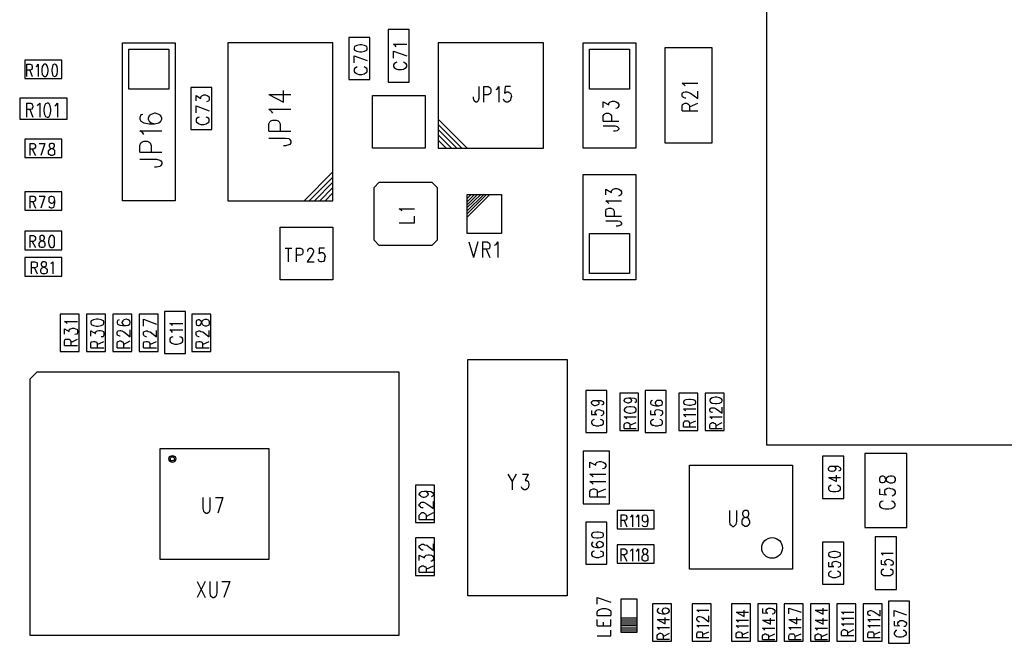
# Model space of a CAD drawing. Extents: x 11.9 to 28.1, y 10.8 to 21.2.
# Tile 4 of 13: x 17.9 to 19.8, y 16.9 to 18.1. Entities that reach past the tile are written whole.
import ezdxf

# ---------------------------------------------------------------- set-up
doc = ezdxf.new("R2010")
doc.units = 0
doc.header["$MEASUREMENT"] = 0
doc.layers.add('LAYNR1', color=2, linetype='Continuous')

msp = doc.modelspace()

# ---------------------------------------------------------------- linework, layer by layer
at = {"layer": 'LAYNR1'}
for points in [[(19.309, 18.682), (20.411, 18.682), (20.411, 17.304), (19.309, 17.304), (19.309, 18.682)], [(18.63, 17.993), (18.63, 18.093), (18.59, 18.093), (18.59, 17.993), (18.63, 17.993)], [(18.185, 18.068), (18.185, 17.768), (18.085, 17.768), (18.085, 18.068), (18.185, 18.068)], [(18.485, 17.768), (18.485, 18.068), (18.285, 18.068), (18.285, 17.768), (18.485, 17.768)], [(18.555, 17.998), (18.555, 18.078), (18.515, 18.078), (18.515, 17.998), (18.555, 17.998)], [(18.685, 17.868), (18.885, 17.868), (18.885, 18.068), (18.685, 18.068), (18.685, 17.868)], [(19.06, 18.068), (19.06, 17.868), (18.96, 17.868), (18.96, 18.068), (19.06, 18.068)], [(18.173, 18.056), (18.173, 17.98), (18.097, 17.98), (18.097, 18.056), (18.173, 18.056)], [(18.525, 18.056), (18.526, 18.054), (18.53, 18.052), (18.536, 18.051), (18.539, 18.051), (18.545, 18.052), (18.549, 18.054), (18.55, 18.056), (18.55, 18.058), (18.549, 18.061), (18.545, 18.063), (18.539, 18.064), (18.536, 18.064), (18.53, 18.063), (18.526, 18.061), (18.525, 18.058), (18.525, 18.056)], [(19.048, 18.056), (19.048, 17.98), (18.972, 17.98), (18.972, 18.056), (19.048, 18.056)], [(19.115, 18.058), (19.115, 17.878), (19.205, 17.878), (19.205, 18.058), (19.115, 18.058)], [(17.9, 18), (17.97, 18), (17.97, 18.035), (17.9, 18.035), (17.9, 18)], [(17.937, 18.027), (17.935, 18.026), (17.933, 18.023), (17.932, 18.017), (17.932, 18.014), (17.933, 18.008), (17.935, 18.005), (17.937, 18.004), (17.939, 18.004), (17.941, 18.005), (17.943, 18.008), (17.944, 18.014), (17.944, 18.017), (17.943, 18.023), (17.941, 18.026), (17.939, 18.027), (17.937, 18.027)], [(17.956, 18.027), (17.953, 18.026), (17.952, 18.023), (17.951, 18.017), (17.951, 18.014), (17.952, 18.008), (17.953, 18.005), (17.956, 18.004), (17.957, 18.004), (17.959, 18.005), (17.961, 18.008), (17.962, 18.014), (17.962, 18.017), (17.961, 18.023), (17.959, 18.026), (17.957, 18.027), (17.956, 18.027)], [(18.255, 17.903), (18.255, 17.983), (18.215, 17.983), (18.215, 17.903), (18.255, 17.903)], [(17.89, 17.923), (17.98, 17.923), (17.98, 17.963), (17.89, 17.963), (17.89, 17.923)], [(17.942, 17.953), (17.939, 17.952), (17.937, 17.948), (17.936, 17.942), (17.936, 17.938), (17.937, 17.932), (17.939, 17.928), (17.942, 17.927), (17.944, 17.927), (17.946, 17.928), (17.948, 17.932), (17.949, 17.938), (17.949, 17.942), (17.948, 17.948), (17.946, 17.952), (17.944, 17.953), (17.942, 17.953)], [(18.56, 17.968), (18.66, 17.968), (18.66, 17.868), (18.56, 17.868), (18.56, 17.968)], [(17.9, 17.85), (17.97, 17.85), (17.97, 17.885), (17.9, 17.885), (17.9, 17.85)], [(17.949, 17.877), (17.947, 17.876), (17.946, 17.874), (17.946, 17.872), (17.947, 17.869), (17.948, 17.868), (17.952, 17.867), (17.954, 17.866), (17.956, 17.864), (17.956, 17.862), (17.956, 17.858), (17.956, 17.856), (17.955, 17.855), (17.952, 17.854), (17.949, 17.854), (17.947, 17.855), (17.946, 17.856), (17.945, 17.858), (17.945, 17.862), (17.946, 17.864), (17.948, 17.866), (17.95, 17.867), (17.953, 17.868), (17.955, 17.869), (17.956, 17.872), (17.956, 17.874), (17.955, 17.876), (17.952, 17.877), (17.949, 17.877)], [(18.673, 17.803), (18.683, 17.793), (18.683, 17.693), (18.673, 17.683), (18.573, 17.683), (18.563, 17.693), (18.563, 17.793), (18.573, 17.803), (18.673, 17.803)], [(18.96, 17.618), (18.96, 17.818), (19.06, 17.818), (19.06, 17.618), (18.96, 17.618)], [(17.9, 17.75), (17.97, 17.75), (17.97, 17.785), (17.9, 17.785), (17.9, 17.75)], [(18.74, 17.706), (18.74, 17.78), (18.805, 17.78), (18.805, 17.706), (18.74, 17.706)], [(17.9, 17.675), (17.97, 17.675), (17.97, 17.71), (17.9, 17.71), (17.9, 17.675)], [(18.385, 17.718), (18.485, 17.718), (18.485, 17.618), (18.385, 17.618), (18.385, 17.718)], [(17.931, 17.702), (17.928, 17.701), (17.928, 17.699), (17.928, 17.697), (17.928, 17.694), (17.93, 17.693), (17.933, 17.692), (17.936, 17.691), (17.937, 17.689), (17.938, 17.687), (17.938, 17.683), (17.937, 17.681), (17.936, 17.68), (17.934, 17.679), (17.931, 17.679), (17.928, 17.68), (17.928, 17.681), (17.927, 17.683), (17.927, 17.687), (17.928, 17.689), (17.929, 17.691), (17.932, 17.692), (17.935, 17.693), (17.936, 17.694), (17.937, 17.697), (17.937, 17.699), (17.936, 17.701), (17.934, 17.702), (17.931, 17.702)], [(17.95, 17.702), (17.948, 17.701), (17.946, 17.698), (17.945, 17.692), (17.945, 17.689), (17.946, 17.683), (17.948, 17.68), (17.95, 17.679), (17.952, 17.679), (17.954, 17.68), (17.956, 17.683), (17.956, 17.689), (17.956, 17.692), (17.956, 17.698), (17.954, 17.701), (17.952, 17.702), (17.95, 17.702)], [(18.972, 17.63), (18.972, 17.706), (19.048, 17.706), (19.048, 17.63), (18.972, 17.63)], [(17.9, 17.625), (17.97, 17.625), (17.97, 17.66), (17.9, 17.66), (17.9, 17.625)], [(17.934, 17.652), (17.932, 17.651), (17.931, 17.649), (17.931, 17.647), (17.932, 17.644), (17.934, 17.643), (17.937, 17.642), (17.939, 17.641), (17.941, 17.639), (17.942, 17.637), (17.942, 17.633), (17.941, 17.631), (17.94, 17.63), (17.938, 17.629), (17.934, 17.629), (17.932, 17.63), (17.931, 17.631), (17.93, 17.633), (17.93, 17.637), (17.931, 17.639), (17.933, 17.641), (17.935, 17.642), (17.938, 17.643), (17.94, 17.644), (17.941, 17.647), (17.941, 17.649), (17.94, 17.651), (17.938, 17.652), (17.934, 17.652)], [(18.003, 17.482), (18.003, 17.553), (17.967, 17.553), (17.967, 17.482), (18.003, 17.482)], [(18.017, 17.553), (18.017, 17.482), (18.053, 17.482), (18.053, 17.553), (18.017, 17.553)], [(18.025, 17.536), (18.026, 17.533), (18.03, 17.531), (18.036, 17.53), (18.039, 17.53), (18.045, 17.531), (18.049, 17.533), (18.05, 17.536), (18.05, 17.538), (18.049, 17.54), (18.045, 17.542), (18.039, 17.543), (18.036, 17.543), (18.03, 17.542), (18.026, 17.54), (18.025, 17.538), (18.025, 17.536)], [(18.067, 17.553), (18.067, 17.482), (18.103, 17.482), (18.103, 17.553), (18.067, 17.553)], [(18.117, 17.553), (18.117, 17.482), (18.153, 17.482), (18.153, 17.553), (18.117, 17.553)], [(18.165, 17.558), (18.165, 17.478), (18.205, 17.478), (18.205, 17.558), (18.165, 17.558)], [(18.217, 17.553), (18.217, 17.482), (18.253, 17.482), (18.253, 17.553), (18.217, 17.553)], [(18.93, 17.467), (18.93, 17.018), (18.741, 17.018), (18.741, 17.467), (18.93, 17.467)], [(18.61, 17.443), (18.61, 16.943), (17.91, 16.943), (17.91, 17.43), (17.923, 17.443), (18.61, 17.443)], [(19.005, 17.328), (19.005, 17.408), (18.965, 17.408), (18.965, 17.328), (19.005, 17.328)], [(19.065, 17.332), (19.065, 17.403), (19.03, 17.403), (19.03, 17.332), (19.065, 17.332)], [(19.118, 17.328), (19.118, 17.408), (19.078, 17.408), (19.078, 17.328), (19.118, 17.328)], [(19.142, 17.403), (19.142, 17.332), (19.178, 17.332), (19.178, 17.403), (19.142, 17.403)], [(19.151, 17.385), (19.152, 17.382), (19.155, 17.381), (19.161, 17.38), (19.164, 17.38), (19.169, 17.381), (19.173, 17.382), (19.174, 17.385), (19.174, 17.386), (19.173, 17.389), (19.169, 17.39), (19.164, 17.391), (19.161, 17.391), (19.155, 17.39), (19.152, 17.389), (19.151, 17.386), (19.151, 17.385)], [(19.192, 17.403), (19.192, 17.332), (19.228, 17.332), (19.228, 17.403), (19.192, 17.403)], [(19.201, 17.388), (19.202, 17.386), (19.205, 17.384), (19.211, 17.383), (19.214, 17.383), (19.219, 17.384), (19.223, 17.386), (19.224, 17.388), (19.224, 17.39), (19.223, 17.392), (19.219, 17.394), (19.214, 17.395), (19.211, 17.395), (19.205, 17.394), (19.202, 17.392), (19.201, 17.39), (19.201, 17.388)], [(19.038, 17.37), (19.039, 17.368), (19.043, 17.366), (19.048, 17.365), (19.051, 17.365), (19.057, 17.366), (19.06, 17.368), (19.061, 17.37), (19.061, 17.372), (19.06, 17.374), (19.057, 17.376), (19.051, 17.377), (19.048, 17.377), (19.043, 17.376), (19.039, 17.374), (19.038, 17.372), (19.038, 17.37)], [(18.156, 17.088), (18.364, 17.088), (18.364, 17.297), (18.156, 17.297), (18.156, 17.088)], [(18.96, 17.293), (18.96, 17.193), (19.01, 17.193), (19.01, 17.293), (18.96, 17.293)], [(19.455, 17.203), (19.455, 17.283), (19.415, 17.283), (19.415, 17.203), (19.455, 17.203)], [(19.575, 17.148), (19.575, 17.288), (19.495, 17.288), (19.495, 17.148), (19.575, 17.148)], [(19.358, 17.266), (19.358, 17.069), (19.162, 17.069), (19.162, 17.266), (19.358, 17.266)], [(19.523, 17.237), (19.524, 17.234), (19.527, 17.233), (19.53, 17.233), (19.533, 17.234), (19.534, 17.236), (19.536, 17.24), (19.537, 17.243), (19.54, 17.245), (19.543, 17.246), (19.547, 17.246), (19.55, 17.245), (19.551, 17.244), (19.553, 17.241), (19.553, 17.237), (19.551, 17.234), (19.55, 17.233), (19.547, 17.232), (19.543, 17.232), (19.54, 17.233), (19.537, 17.235), (19.536, 17.238), (19.534, 17.242), (19.533, 17.244), (19.53, 17.245), (19.527, 17.245), (19.524, 17.244), (19.523, 17.241), (19.523, 17.237)], [(18.678, 17.157), (18.678, 17.228), (18.642, 17.228), (18.642, 17.157), (18.678, 17.157)], [(19.025, 17.145), (19.095, 17.145), (19.095, 17.18), (19.025, 17.18), (19.025, 17.145)], [(19.267, 17.18), (19.264, 17.178), (19.263, 17.175), (19.263, 17.173), (19.264, 17.17), (19.266, 17.168), (19.27, 17.167), (19.273, 17.166), (19.275, 17.163), (19.276, 17.16), (19.276, 17.156), (19.275, 17.153), (19.274, 17.152), (19.271, 17.15), (19.267, 17.15), (19.264, 17.152), (19.263, 17.153), (19.262, 17.156), (19.262, 17.16), (19.263, 17.163), (19.265, 17.166), (19.268, 17.167), (19.272, 17.168), (19.274, 17.17), (19.275, 17.173), (19.275, 17.175), (19.274, 17.178), (19.271, 17.18), (19.267, 17.18)], [(18.965, 17.158), (18.965, 17.078), (19.005, 17.078), (19.005, 17.158), (18.965, 17.158)], [(19.515, 17.13), (19.515, 17.03), (19.555, 17.03), (19.555, 17.13), (19.515, 17.13)], [(18.678, 17.057), (18.678, 17.128), (18.642, 17.128), (18.642, 17.057), (18.678, 17.057)], [(19.025, 17.08), (19.095, 17.08), (19.095, 17.115), (19.025, 17.115), (19.025, 17.08)], [(19.415, 17.12), (19.415, 17.04), (19.455, 17.04), (19.455, 17.12), (19.415, 17.12)], [(19.076, 17.107), (19.074, 17.106), (19.073, 17.104), (19.073, 17.102), (19.074, 17.099), (19.075, 17.098), (19.079, 17.097), (19.081, 17.096), (19.083, 17.094), (19.083, 17.092), (19.083, 17.088), (19.083, 17.086), (19.082, 17.085), (19.079, 17.084), (19.076, 17.084), (19.074, 17.085), (19.073, 17.086), (19.072, 17.088), (19.072, 17.092), (19.073, 17.094), (19.075, 17.096), (19.077, 17.097), (19.08, 17.098), (19.082, 17.099), (19.083, 17.102), (19.083, 17.104), (19.082, 17.106), (19.079, 17.107), (19.076, 17.107)], [(19.426, 17.096), (19.427, 17.094), (19.43, 17.092), (19.436, 17.091), (19.439, 17.091), (19.444, 17.092), (19.448, 17.094), (19.449, 17.096), (19.449, 17.097), (19.448, 17.1), (19.444, 17.101), (19.439, 17.102), (19.436, 17.102), (19.43, 17.101), (19.427, 17.1), (19.426, 17.097), (19.426, 17.096)], [(19.092, 17.003), (19.092, 16.932), (19.128, 16.932), (19.128, 17.003), (19.092, 17.003)], [(19.167, 17.003), (19.167, 16.932), (19.203, 16.932), (19.203, 17.003), (19.167, 17.003)], [(19.278, 16.932), (19.278, 17.003), (19.242, 17.003), (19.242, 16.932), (19.278, 16.932)], [(19.292, 17.003), (19.292, 16.932), (19.328, 16.932), (19.328, 17.003), (19.292, 17.003)], [(19.342, 17.003), (19.342, 16.932), (19.378, 16.932), (19.378, 17.003), (19.342, 17.003)], [(19.392, 17.003), (19.392, 16.932), (19.428, 16.932), (19.428, 17.003), (19.392, 17.003)], [(19.442, 17.003), (19.442, 16.932), (19.478, 16.932), (19.478, 17.003), (19.442, 17.003)], [(19.528, 16.932), (19.528, 17.003), (19.492, 17.003), (19.492, 16.932), (19.528, 16.932)], [(19.58, 16.928), (19.58, 17.008), (19.54, 17.008), (19.54, 16.928), (19.58, 16.928)]]:
    msp.add_lwpolyline(points, close=True, dxfattribs=at)
for points in [[(18.605, 18.06), (18.604, 18.062), (18.6, 18.065), (18.625, 18.065)], [(18.6, 18.052), (18.625, 18.043)], [(18.6, 18.039), (18.6, 18.052)], [(17.903, 18.027), (17.903, 18.004)], [(17.903, 18.027), (17.91, 18.027), (17.913, 18.026), (17.913, 18.025), (17.914, 18.023), (17.914, 18.02), (17.913, 18.018), (17.913, 18.017), (17.91, 18.016), (17.903, 18.016)], [(17.921, 18.023), (17.923, 18.024), (17.925, 18.027), (17.925, 18.004)], [(18.525, 18.043), (18.55, 18.034)], [(18.525, 18.03), (18.525, 18.043)], [(18.606, 18.031), (18.604, 18.03), (18.601, 18.028), (18.6, 18.026), (18.6, 18.023), (18.601, 18.021), (18.604, 18.019), (18.606, 18.018), (18.609, 18.017), (18.615, 18.017), (18.619, 18.018), (18.621, 18.019), (18.624, 18.021), (18.625, 18.023), (18.625, 18.026), (18.624, 18.028), (18.621, 18.03), (18.619, 18.031)], [(17.909, 18.016), (17.914, 18.004)], [(18.531, 18.022), (18.529, 18.021), (18.526, 18.019), (18.525, 18.017), (18.525, 18.014), (18.526, 18.012), (18.529, 18.01), (18.531, 18.009), (18.534, 18.008), (18.54, 18.008), (18.544, 18.009), (18.546, 18.01), (18.549, 18.012), (18.55, 18.014), (18.55, 18.017), (18.549, 18.019), (18.546, 18.021), (18.544, 18.022)], [(19.154, 17.986), (19.152, 17.988), (19.148, 17.991), (19.178, 17.991)], [(18.363, 17.97), (18.391, 17.955), (18.391, 17.977)], [(18.762, 17.985), (18.762, 17.962), (18.761, 17.958), (18.76, 17.957), (18.758, 17.955), (18.756, 17.955), (18.754, 17.957), (18.753, 17.958), (18.752, 17.962), (18.752, 17.965)], [(18.771, 17.985), (18.771, 17.955)], [(18.771, 17.985), (18.78, 17.985), (18.783, 17.983), (18.784, 17.982), (18.785, 17.979), (18.785, 17.975), (18.784, 17.972), (18.783, 17.971), (18.78, 17.969), (18.771, 17.969)], [(18.795, 17.979), (18.797, 17.98), (18.8, 17.985), (18.8, 17.955)], [(18.822, 17.985), (18.812, 17.985), (18.811, 17.972), (18.812, 17.973), (18.815, 17.975), (18.818, 17.975), (18.821, 17.973), (18.823, 17.971), (18.824, 17.966), (18.823, 17.964), (18.822, 17.959), (18.82, 17.957), (18.817, 17.955), (18.814, 17.955), (18.811, 17.957), (18.81, 17.958), (18.809, 17.961)], [(19.155, 17.963), (19.154, 17.963), (19.151, 17.964), (19.149, 17.965), (19.148, 17.967), (19.148, 17.971), (19.149, 17.973), (19.151, 17.974), (19.154, 17.975), (19.157, 17.975), (19.159, 17.974), (19.164, 17.972), (19.178, 17.962), (19.178, 17.976)], [(17.903, 17.953), (17.903, 17.927)], [(17.903, 17.953), (17.911, 17.953), (17.914, 17.952), (17.914, 17.951), (17.915, 17.948), (17.915, 17.946), (17.914, 17.943), (17.914, 17.942), (17.911, 17.941), (17.903, 17.941)], [(17.924, 17.948), (17.925, 17.95), (17.928, 17.953), (17.928, 17.927)], [(17.957, 17.948), (17.959, 17.95), (17.962, 17.953), (17.962, 17.927)], [(18.225, 17.958), (18.225, 17.968), (18.234, 17.962), (18.234, 17.965), (18.236, 17.967), (18.237, 17.968), (18.24, 17.969), (18.243, 17.969), (18.246, 17.968), (18.249, 17.966), (18.25, 17.963), (18.25, 17.96), (18.249, 17.958), (18.248, 17.957), (18.245, 17.956)], [(18.363, 17.97), (18.405, 17.97)], [(18.998, 17.945), (18.998, 17.956), (19.009, 17.95), (19.009, 17.953), (19.011, 17.955), (19.012, 17.956), (19.016, 17.957), (19.019, 17.957), (19.023, 17.956), (19.026, 17.954), (19.028, 17.951), (19.028, 17.948), (19.026, 17.945), (19.025, 17.944), (19.022, 17.943)], [(19.148, 17.939), (19.148, 17.948), (19.149, 17.951), (19.151, 17.952), (19.154, 17.953), (19.157, 17.953), (19.159, 17.952), (19.161, 17.951), (19.162, 17.948), (19.162, 17.939)], [(19.162, 17.946), (19.178, 17.953)], [(17.909, 17.941), (17.915, 17.927)], [(18.124, 17.932), (18.12, 17.931), (18.118, 17.926), (18.118, 17.923), (18.12, 17.919), (18.126, 17.916), (18.136, 17.914), (18.146, 17.914), (18.154, 17.916), (18.158, 17.919), (18.16, 17.923), (18.16, 17.925), (18.158, 17.929), (18.154, 17.932), (18.148, 17.934), (18.146, 17.934), (18.14, 17.932), (18.136, 17.929), (18.134, 17.925), (18.134, 17.923), (18.136, 17.919), (18.14, 17.916), (18.146, 17.914)], [(18.225, 17.948), (18.25, 17.939)], [(18.225, 17.935), (18.225, 17.948)], [(18.371, 17.934), (18.369, 17.937), (18.363, 17.942), (18.405, 17.942)], [(18.998, 17.919), (18.998, 17.929), (19, 17.932), (19.001, 17.933), (19.004, 17.934), (19.008, 17.934), (19.011, 17.933), (19.012, 17.932), (19.014, 17.929), (19.014, 17.919)], [(19.148, 17.939), (19.178, 17.939)], [(18.231, 17.927), (18.229, 17.926), (18.226, 17.924), (18.225, 17.922), (18.225, 17.919), (18.226, 17.917), (18.229, 17.915), (18.231, 17.914), (18.234, 17.913), (18.24, 17.913), (18.244, 17.914), (18.246, 17.915), (18.249, 17.917), (18.25, 17.919), (18.25, 17.922), (18.249, 17.924), (18.246, 17.926), (18.244, 17.927)], [(18.363, 17.9), (18.363, 17.914), (18.365, 17.918), (18.367, 17.92), (18.371, 17.921), (18.377, 17.921), (18.381, 17.92), (18.383, 17.918), (18.385, 17.914), (18.385, 17.9)], [(18.685, 17.923), (18.74, 17.868)], [(18.998, 17.919), (19.028, 17.919)], [(18.126, 17.894), (18.124, 17.897), (18.118, 17.901), (18.16, 17.901)], [(18.363, 17.9), (18.405, 17.9)], [(18.685, 17.913), (18.73, 17.868)], [(18.685, 17.903), (18.72, 17.868)], [(18.998, 17.91), (19.021, 17.91), (19.025, 17.909), (19.026, 17.908), (19.028, 17.906), (19.028, 17.904)], [(19.028, 17.904), (19.026, 17.902), (19.025, 17.901), (19.021, 17.9), (19.018, 17.9)], [(18.118, 17.86), (18.118, 17.873), (18.12, 17.878), (18.122, 17.879), (18.126, 17.881), (18.132, 17.881), (18.136, 17.879), (18.138, 17.878), (18.14, 17.873), (18.14, 17.86)], [(18.363, 17.887), (18.395, 17.887), (18.401, 17.886), (18.403, 17.884), (18.405, 17.881), (18.405, 17.878), (18.403, 17.875), (18.401, 17.874), (18.395, 17.872), (18.391, 17.872)], [(18.685, 17.893), (18.71, 17.868)], [(18.685, 17.883), (18.7, 17.868)], [(17.909, 17.877), (17.909, 17.854)], [(17.909, 17.877), (17.916, 17.877), (17.918, 17.876), (17.919, 17.875), (17.92, 17.873), (17.92, 17.87), (17.919, 17.868), (17.918, 17.867), (17.916, 17.866), (17.909, 17.866)], [(17.914, 17.866), (17.92, 17.854)], [(17.927, 17.877), (17.938, 17.877)], [(17.938, 17.877), (17.93, 17.854)], [(18.118, 17.86), (18.16, 17.86)], [(18.118, 17.847), (18.15, 17.847), (18.156, 17.845), (18.158, 17.844), (18.16, 17.841), (18.16, 17.838), (18.158, 17.835), (18.156, 17.833), (18.15, 17.832), (18.146, 17.832)], [(18.43, 17.768), (18.485, 17.823)], [(18.44, 17.768), (18.485, 17.813)], [(18.45, 17.768), (18.485, 17.803)], [(18.46, 17.768), (18.485, 17.793)], [(19.003, 17.779), (19.003, 17.79), (19.014, 17.784), (19.014, 17.787)], [(19.014, 17.787), (19.016, 17.789), (19.017, 17.79), (19.021, 17.791), (19.024, 17.791), (19.028, 17.79), (19.031, 17.788), (19.033, 17.785), (19.033, 17.782), (19.031, 17.779), (19.03, 17.778), (19.027, 17.777)], [(17.909, 17.777), (17.909, 17.754)], [(17.909, 17.777), (17.916, 17.777), (17.919, 17.776), (17.919, 17.775), (17.92, 17.773), (17.92, 17.77), (17.919, 17.768), (17.919, 17.767), (17.916, 17.766), (17.909, 17.766)], [(17.915, 17.766), (17.92, 17.754)], [(17.927, 17.777), (17.938, 17.777)], [(17.938, 17.777), (17.93, 17.754)], [(17.956, 17.769), (17.955, 17.766), (17.954, 17.764), (17.951, 17.763), (17.95, 17.763), (17.948, 17.764), (17.946, 17.766), (17.946, 17.769), (17.946, 17.77), (17.946, 17.774), (17.948, 17.776), (17.95, 17.777), (17.951, 17.777), (17.954, 17.776), (17.955, 17.774), (17.956, 17.769), (17.956, 17.764), (17.955, 17.758), (17.954, 17.755), (17.951, 17.754), (17.95, 17.754), (17.947, 17.755), (17.946, 17.757)], [(18.47, 17.768), (18.485, 17.783)], [(18.747, 17.779), (18.74, 17.772)], [(18.753, 17.779), (18.74, 17.766)], [(18.759, 17.779), (18.74, 17.76)], [(18.765, 17.779), (18.74, 17.755)], [(18.771, 17.779), (18.74, 17.749)], [(18.776, 17.779), (18.74, 17.743)], [(18.782, 17.779), (18.74, 17.737)], [(19.007, 17.765), (19.003, 17.768), (19.033, 17.768)], [(19.009, 17.763), (19.007, 17.765)], [(18.616, 17.748), (18.615, 17.75), (18.611, 17.753), (18.64, 17.753)], [(19.003, 17.739), (19.003, 17.748), (19.004, 17.752), (19.006, 17.753), (19.009, 17.754)], [(19.009, 17.754), (19.013, 17.754)], [(19.013, 17.754), (19.016, 17.753), (19.017, 17.752), (19.019, 17.748), (19.019, 17.739)], [(18.64, 17.726), (18.64, 17.739)], [(19.003, 17.739), (19.033, 17.739)], [(19.003, 17.73), (19.026, 17.73), (19.03, 17.729), (19.031, 17.728), (19.033, 17.726), (19.033, 17.724), (19.031, 17.722), (19.03, 17.721), (19.026, 17.72)], [(18.611, 17.726), (18.64, 17.726)], [(19.026, 17.72), (19.023, 17.72)], [(17.909, 17.702), (17.909, 17.679)], [(17.909, 17.702), (17.916, 17.702), (17.918, 17.701), (17.919, 17.7), (17.92, 17.698), (17.92, 17.695), (17.919, 17.693), (17.918, 17.692), (17.916, 17.691), (17.909, 17.691)], [(17.914, 17.691), (17.92, 17.679)], [(18.394, 17.678), (18.407, 17.678)], [(18.4, 17.678), (18.4, 17.652)], [(18.415, 17.678), (18.415, 17.652)], [(18.415, 17.678), (18.423, 17.678), (18.426, 17.677), (18.427, 17.676), (18.428, 17.673), (18.428, 17.67), (18.427, 17.667), (18.426, 17.666), (18.423, 17.665), (18.415, 17.665)], [(18.437, 17.672), (18.437, 17.673), (18.438, 17.676), (18.439, 17.677), (18.44, 17.678), (18.444, 17.678), (18.446, 17.677), (18.447, 17.676), (18.448, 17.673), (18.448, 17.671), (18.447, 17.668), (18.445, 17.665), (18.436, 17.652), (18.449, 17.652)], [(18.469, 17.678), (18.459, 17.678), (18.459, 17.667), (18.459, 17.668), (18.462, 17.67), (18.465, 17.67), (18.468, 17.668), (18.469, 17.666), (18.47, 17.662), (18.469, 17.66), (18.469, 17.656), (18.467, 17.653), (18.464, 17.652), (18.461, 17.652), (18.459, 17.653), (18.458, 17.655), (18.457, 17.657)], [(18.743, 17.69), (18.752, 17.66)], [(18.76, 17.69), (18.752, 17.66)], [(18.769, 17.69), (18.769, 17.66)], [(18.769, 17.69), (18.778, 17.69), (18.781, 17.688), (18.782, 17.687), (18.783, 17.684), (18.783, 17.681), (18.782, 17.678), (18.781, 17.677), (18.778, 17.676), (18.769, 17.676)], [(18.776, 17.676), (18.783, 17.66)], [(18.792, 17.684), (18.795, 17.685), (18.798, 17.69), (18.798, 17.66)], [(17.912, 17.652), (17.912, 17.629)], [(17.912, 17.652), (17.919, 17.652), (17.922, 17.651), (17.923, 17.65), (17.923, 17.648), (17.923, 17.645), (17.923, 17.643), (17.922, 17.642), (17.919, 17.641), (17.912, 17.641)], [(17.918, 17.641), (17.923, 17.629)], [(17.949, 17.648), (17.95, 17.649), (17.953, 17.652), (17.953, 17.629)], [(18.079, 17.542), (18.076, 17.541), (18.075, 17.538), (18.075, 17.536), (18.076, 17.534)], [(18.099, 17.534), (18.1, 17.536), (18.1, 17.537), (18.099, 17.54), (18.096, 17.542), (18.093, 17.543), (18.092, 17.543), (18.088, 17.542), (18.086, 17.54), (18.084, 17.537), (18.084, 17.536), (18.086, 17.534)], [(18.125, 17.543), (18.15, 17.534)], [(18.125, 17.53), (18.125, 17.543)], [(18.225, 17.535), (18.226, 17.532), (18.229, 17.531), (18.231, 17.531), (18.233, 17.532), (18.234, 17.534), (18.236, 17.538), (18.237, 17.54), (18.239, 17.542), (18.242, 17.543), (18.245, 17.543), (18.248, 17.542), (18.249, 17.541), (18.25, 17.539)], [(18.25, 17.539), (18.25, 17.535), (18.249, 17.532), (18.248, 17.531), (18.245, 17.53), (18.242, 17.53), (18.239, 17.531), (18.237, 17.533), (18.236, 17.536), (18.234, 17.54), (18.233, 17.541), (18.231, 17.542), (18.229, 17.542), (18.226, 17.541), (18.225, 17.539)], [(17.98, 17.535), (17.979, 17.536), (17.975, 17.539), (18, 17.539)], [(17.975, 17.515), (17.975, 17.525), (17.984, 17.52), (17.984, 17.523), (17.986, 17.525), (17.987, 17.525), (17.99, 17.526), (17.993, 17.526), (17.996, 17.525), (17.999, 17.524), (18, 17.521), (18, 17.518), (17.999, 17.515), (17.998, 17.515), (17.995, 17.514)], [(18.034, 17.519), (18.036, 17.52), (18.037, 17.521), (18.04, 17.522), (18.043, 17.522), (18.046, 17.521), (18.049, 17.52), (18.05, 17.517), (18.05, 17.514), (18.049, 17.511), (18.048, 17.51), (18.045, 17.51)], [(18.081, 17.511), (18.08, 17.511), (18.077, 17.512), (18.076, 17.513), (18.075, 17.515), (18.075, 17.518), (18.076, 17.52), (18.077, 17.521), (18.08, 17.522), (18.082, 17.522), (18.084, 17.521), (18.088, 17.519), (18.1, 17.51), (18.1, 17.523)], [(18.076, 17.534), (18.08, 17.532), (18.086, 17.531), (18.092, 17.531), (18.096, 17.532), (18.099, 17.534)], [(18.086, 17.534), (18.088, 17.532), (18.092, 17.531)], [(18.138, 17.519), (18.15, 17.51), (18.15, 17.522)], [(18.18, 17.531), (18.179, 17.533), (18.175, 17.535), (18.2, 17.535)], [(18.18, 17.518), (18.179, 17.52), (18.175, 17.523), (18.2, 17.523)], [(18.225, 17.539), (18.225, 17.535)], [(18.238, 17.519), (18.25, 17.51), (18.25, 17.522)], [(17.975, 17.493), (17.975, 17.501), (17.976, 17.504), (17.977, 17.505), (17.98, 17.505), (17.982, 17.505), (17.984, 17.505), (17.986, 17.504), (17.987, 17.501), (17.987, 17.493)], [(17.987, 17.499), (18, 17.505)], [(18.025, 17.511), (18.025, 17.521), (18.034, 17.516), (18.034, 17.519)], [(18.131, 17.51), (18.13, 17.51), (18.127, 17.511), (18.126, 17.512), (18.125, 17.514), (18.125, 17.518), (18.126, 17.52), (18.127, 17.52), (18.13, 17.521), (18.132, 17.521), (18.134, 17.52), (18.138, 17.519)], [(18.181, 17.51), (18.179, 17.509), (18.176, 17.507), (18.175, 17.505), (18.175, 17.502), (18.176, 17.5), (18.179, 17.498), (18.181, 17.497), (18.184, 17.496), (18.19, 17.496), (18.194, 17.497), (18.196, 17.498), (18.199, 17.5), (18.2, 17.502), (18.2, 17.505), (18.199, 17.507), (18.196, 17.509), (18.194, 17.51)], [(18.231, 17.51), (18.23, 17.51), (18.227, 17.511), (18.226, 17.512), (18.225, 17.514), (18.225, 17.518), (18.226, 17.52), (18.227, 17.52), (18.23, 17.521), (18.232, 17.521), (18.234, 17.52), (18.238, 17.519)], [(17.975, 17.493), (18, 17.493)], [(18.025, 17.489), (18.025, 17.497), (18.026, 17.5), (18.027, 17.5), (18.03, 17.501), (18.032, 17.501), (18.034, 17.5), (18.036, 17.5), (18.037, 17.497), (18.037, 17.489)], [(18.025, 17.489), (18.05, 17.489)], [(18.037, 17.495), (18.05, 17.501)], [(18.075, 17.489), (18.075, 17.497), (18.076, 17.5), (18.077, 17.501), (18.08, 17.502), (18.082, 17.502), (18.084, 17.501), (18.086, 17.5), (18.087, 17.497), (18.087, 17.489)], [(18.075, 17.489), (18.1, 17.489)], [(18.087, 17.495), (18.1, 17.502)], [(18.125, 17.489), (18.125, 17.497), (18.126, 17.5), (18.127, 17.5), (18.13, 17.501), (18.132, 17.501), (18.134, 17.5), (18.136, 17.5), (18.137, 17.497), (18.137, 17.489)], [(18.125, 17.489), (18.15, 17.489)], [(18.137, 17.495), (18.15, 17.501)], [(18.225, 17.489), (18.225, 17.497), (18.226, 17.5), (18.227, 17.5), (18.23, 17.501), (18.232, 17.501), (18.234, 17.5), (18.236, 17.5), (18.237, 17.497), (18.237, 17.489)], [(18.225, 17.489), (18.25, 17.489)], [(18.237, 17.495), (18.25, 17.501)], [(19.046, 17.394), (19.049, 17.393), (19.051, 17.392), (19.052, 17.389), (19.052, 17.389), (19.051, 17.386), (19.049, 17.385), (19.046, 17.384), (19.045, 17.384), (19.042, 17.385), (19.039, 17.386), (19.038, 17.389), (19.038, 17.389), (19.039, 17.392), (19.042, 17.393), (19.046, 17.394), (19.051, 17.394), (19.057, 17.393), (19.06, 17.392), (19.061, 17.389), (19.061, 17.388), (19.06, 17.385), (19.058, 17.385)], [(18.983, 17.389), (18.987, 17.389), (18.989, 17.387), (18.99, 17.385), (18.99, 17.384), (18.989, 17.381), (18.987, 17.38), (18.983, 17.379), (18.982, 17.379), (18.979, 17.38), (18.977, 17.381), (18.976, 17.384), (18.976, 17.385), (18.977, 17.387), (18.979, 17.389), (18.983, 17.389), (18.989, 17.389), (18.994, 17.389), (18.998, 17.387), (18.999, 17.385), (18.999, 17.383), (18.998, 17.381), (18.995, 17.38)], [(19.092, 17.389), (19.089, 17.388), (19.088, 17.385), (19.088, 17.384), (19.089, 17.381), (19.093, 17.38), (19.098, 17.379), (19.104, 17.379), (19.108, 17.38), (19.11, 17.381), (19.111, 17.384), (19.111, 17.385), (19.11, 17.387), (19.108, 17.389), (19.105, 17.389), (19.104, 17.389), (19.1, 17.389), (19.098, 17.387), (19.097, 17.385), (19.097, 17.384), (19.098, 17.381), (19.1, 17.38), (19.104, 17.379)], [(19.155, 17.369), (19.154, 17.37), (19.151, 17.373), (19.174, 17.373)], [(19.206, 17.366), (19.205, 17.366), (19.203, 17.367), (19.202, 17.367), (19.201, 17.369), (19.201, 17.372), (19.202, 17.374), (19.203, 17.375), (19.205, 17.375), (19.207, 17.375), (19.209, 17.375), (19.213, 17.373), (19.224, 17.365), (19.224, 17.376)], [(18.976, 17.37), (18.976, 17.362), (18.986, 17.362), (18.985, 17.362), (18.983, 17.365), (18.983, 17.367), (18.985, 17.369), (18.987, 17.371), (18.99, 17.372), (18.992, 17.371), (18.995, 17.37), (18.998, 17.369), (18.999, 17.366), (18.999, 17.364), (18.998, 17.362), (18.997, 17.361), (18.994, 17.36)], [(19.043, 17.354), (19.042, 17.356), (19.038, 17.358), (19.061, 17.358)], [(19.088, 17.37), (19.088, 17.362), (19.098, 17.362), (19.097, 17.362), (19.096, 17.365), (19.096, 17.367), (19.097, 17.369), (19.099, 17.371), (19.102, 17.372), (19.105, 17.371), (19.108, 17.37), (19.11, 17.369), (19.111, 17.366), (19.111, 17.364), (19.11, 17.362), (19.109, 17.361), (19.107, 17.36)], [(19.155, 17.358), (19.154, 17.359), (19.151, 17.362), (19.174, 17.362)], [(19.205, 17.354), (19.204, 17.356), (19.201, 17.358), (19.224, 17.358)], [(18.981, 17.353), (18.979, 17.352), (18.977, 17.35), (18.976, 17.349), (18.976, 17.346), (18.977, 17.344), (18.979, 17.342), (18.981, 17.342), (18.985, 17.341), (18.99, 17.341), (18.993, 17.342), (18.995, 17.342), (18.998, 17.344), (18.999, 17.346), (18.999, 17.349), (18.998, 17.35), (18.995, 17.352), (18.993, 17.353)], [(19.038, 17.336), (19.038, 17.343), (19.039, 17.346), (19.04, 17.346), (19.043, 17.347), (19.045, 17.347), (19.047, 17.346), (19.048, 17.346), (19.049, 17.343), (19.049, 17.336)], [(19.038, 17.336), (19.061, 17.336)], [(19.049, 17.342), (19.061, 17.347)], [(19.094, 17.353), (19.092, 17.352), (19.089, 17.35), (19.088, 17.349), (19.088, 17.346), (19.089, 17.344), (19.092, 17.342), (19.094, 17.342), (19.097, 17.341), (19.102, 17.341), (19.106, 17.342), (19.108, 17.342), (19.11, 17.344), (19.111, 17.346), (19.111, 17.349), (19.11, 17.35), (19.108, 17.352), (19.106, 17.353)], [(19.151, 17.339), (19.151, 17.346), (19.152, 17.349), (19.153, 17.35), (19.155, 17.35), (19.157, 17.35), (19.16, 17.35), (19.161, 17.349), (19.162, 17.346), (19.162, 17.339)], [(19.151, 17.339), (19.174, 17.339)], [(19.162, 17.345), (19.174, 17.35)], [(19.201, 17.336), (19.201, 17.343), (19.202, 17.345), (19.203, 17.346), (19.205, 17.347), (19.207, 17.347), (19.209, 17.346), (19.211, 17.345), (19.212, 17.343), (19.212, 17.336)], [(19.201, 17.336), (19.224, 17.336)], [(19.212, 17.341), (19.224, 17.347)], [(18.973, 17.261), (18.973, 17.272), (18.984, 17.266), (18.984, 17.269), (18.986, 17.271), (18.987, 17.272), (18.991, 17.273), (18.994, 17.273), (18.998, 17.272), (19.001, 17.27), (19.003, 17.267), (19.003, 17.264), (19.001, 17.261), (19, 17.26), (18.997, 17.259)], [(19.433, 17.264), (19.437, 17.264), (19.439, 17.262), (19.44, 17.26), (19.44, 17.259), (19.439, 17.256), (19.437, 17.255), (19.433, 17.254), (19.432, 17.254), (19.429, 17.255), (19.427, 17.256), (19.426, 17.259), (19.426, 17.26), (19.427, 17.262), (19.429, 17.264), (19.433, 17.264), (19.439, 17.264), (19.444, 17.264), (19.448, 17.262), (19.449, 17.26), (19.449, 17.258), (19.448, 17.256), (19.445, 17.255)], [(18.817, 17.249), (18.825, 17.235), (18.825, 17.219)], [(18.833, 17.249), (18.825, 17.235)], [(18.845, 17.249), (18.856, 17.249), (18.85, 17.237), (18.853, 17.237), (18.855, 17.236), (18.856, 17.235), (18.857, 17.23), (18.857, 17.228), (18.856, 17.223), (18.854, 17.221), (18.851, 17.219), (18.848, 17.219), (18.845, 17.221), (18.844, 17.222), (18.843, 17.225)], [(18.979, 17.244), (18.977, 17.246), (18.973, 17.249), (19.003, 17.249)], [(19.426, 17.243), (19.441, 17.235), (19.441, 17.247)], [(19.426, 17.243), (19.449, 17.243)], [(18.979, 17.23), (18.977, 17.232), (18.973, 17.235), (19.003, 17.235)], [(19.431, 17.228), (19.429, 17.227), (19.427, 17.225), (19.426, 17.224), (19.426, 17.221), (19.427, 17.219), (19.429, 17.217), (19.431, 17.217), (19.434, 17.216), (19.44, 17.216), (19.443, 17.217), (19.445, 17.217), (19.448, 17.219), (19.449, 17.221), (19.449, 17.224), (19.448, 17.225), (19.445, 17.227), (19.443, 17.228)], [(19.523, 17.221), (19.523, 17.211), (19.536, 17.21), (19.534, 17.211), (19.533, 17.214), (19.533, 17.217), (19.534, 17.22), (19.537, 17.222), (19.541, 17.223), (19.544, 17.222), (19.548, 17.221), (19.551, 17.219), (19.553, 17.216), (19.553, 17.213), (19.551, 17.21), (19.55, 17.209), (19.547, 17.207)], [(18.238, 17.205), (18.238, 17.184), (18.239, 17.179), (18.241, 17.177), (18.244, 17.175), (18.246, 17.175), (18.249, 17.177), (18.251, 17.179), (18.252, 17.184), (18.252, 17.205)], [(18.262, 17.205), (18.276, 17.205)], [(18.276, 17.205), (18.266, 17.175)], [(18.651, 17.208), (18.649, 17.21), (18.649, 17.211), (18.651, 17.214), (18.653, 17.216), (18.658, 17.217), (18.664, 17.217), (18.671, 17.216), (18.674, 17.214), (18.676, 17.211), (18.676, 17.209), (18.674, 17.207), (18.672, 17.206)], [(18.664, 17.208), (18.662, 17.206), (18.658, 17.205), (18.657, 17.205), (18.653, 17.206), (18.651, 17.208)], [(18.658, 17.217), (18.662, 17.216), (18.664, 17.214), (18.666, 17.211), (18.666, 17.21), (18.664, 17.208)], [(18.973, 17.206), (18.973, 17.216), (18.975, 17.219), (18.976, 17.22), (18.979, 17.221), (18.982, 17.221), (18.984, 17.22), (18.986, 17.219), (18.987, 17.216), (18.987, 17.206)], [(18.973, 17.206), (19.003, 17.206)], [(18.987, 17.214), (19.003, 17.221)], [(18.656, 17.185), (18.654, 17.185), (18.652, 17.186), (18.651, 17.187), (18.649, 17.189), (18.649, 17.192), (18.651, 17.194), (18.652, 17.195), (18.654, 17.196), (18.657, 17.196), (18.659, 17.195), (18.663, 17.193), (18.676, 17.184), (18.676, 17.197)], [(19.53, 17.198), (19.527, 17.197), (19.524, 17.195), (19.523, 17.193), (19.523, 17.189), (19.524, 17.187), (19.527, 17.185), (19.53, 17.184), (19.534, 17.183), (19.541, 17.183), (19.546, 17.184), (19.548, 17.185), (19.551, 17.187), (19.553, 17.189), (19.553, 17.193), (19.551, 17.195), (19.548, 17.197), (19.546, 17.198)], [(18.649, 17.163), (18.649, 17.171), (18.651, 17.174), (18.652, 17.175), (18.654, 17.176), (18.657, 17.176), (18.659, 17.175), (18.661, 17.174), (18.662, 17.171), (18.662, 17.163)], [(18.662, 17.169), (18.676, 17.176)], [(19.032, 17.172), (19.032, 17.149)], [(19.032, 17.172), (19.039, 17.172), (19.042, 17.171), (19.042, 17.17), (19.043, 17.168), (19.043, 17.165), (19.042, 17.163), (19.042, 17.162), (19.039, 17.161), (19.032, 17.161)], [(19.05, 17.168), (19.052, 17.169), (19.054, 17.172), (19.054, 17.149)], [(19.061, 17.168), (19.063, 17.169), (19.065, 17.172), (19.065, 17.149)], [(19.083, 17.164), (19.082, 17.161), (19.081, 17.159), (19.078, 17.158), (19.077, 17.158), (19.075, 17.159), (19.073, 17.161), (19.073, 17.164), (19.073, 17.165), (19.073, 17.169), (19.075, 17.171), (19.077, 17.172), (19.078, 17.172), (19.081, 17.171), (19.082, 17.169), (19.083, 17.164), (19.083, 17.159), (19.082, 17.153), (19.081, 17.15), (19.078, 17.149), (19.077, 17.149), (19.074, 17.15), (19.073, 17.152)], [(19.238, 17.18), (19.238, 17.159), (19.239, 17.154), (19.241, 17.152), (19.244, 17.15), (19.246, 17.15), (19.249, 17.152), (19.251, 17.154), (19.252, 17.159), (19.252, 17.18)], [(18.649, 17.163), (18.676, 17.163)], [(19.038, 17.161), (19.043, 17.149)], [(18.999, 17.133), (18.999, 17.134), (18.998, 17.137), (18.994, 17.138), (18.989, 17.139), (18.986, 17.139), (18.98, 17.138), (18.977, 17.137), (18.976, 17.134), (18.976, 17.133)], [(18.976, 17.133), (18.977, 17.13), (18.98, 17.129), (18.986, 17.128), (18.989, 17.128), (18.994, 17.129), (18.998, 17.13), (18.999, 17.133)], [(18.649, 17.113), (18.651, 17.114), (18.652, 17.115), (18.654, 17.116), (18.657, 17.116), (18.659, 17.115), (18.663, 17.114), (18.676, 17.104), (18.676, 17.117)], [(18.656, 17.105), (18.654, 17.105), (18.652, 17.106), (18.651, 17.107), (18.649, 17.109), (18.649, 17.113)], [(18.979, 17.12), (18.977, 17.119), (18.976, 17.117), (18.976, 17.115)], [(18.976, 17.115), (18.977, 17.113), (18.98, 17.111), (18.986, 17.11), (18.991, 17.11), (18.995, 17.111), (18.998, 17.113), (18.999, 17.115)], [(18.999, 17.115), (18.999, 17.116), (18.998, 17.118), (18.995, 17.12), (18.992, 17.121), (18.991, 17.121), (18.988, 17.12), (18.986, 17.118), (18.985, 17.116), (18.985, 17.115)], [(18.985, 17.115), (18.986, 17.113), (18.988, 17.111), (18.991, 17.11)], [(18.649, 17.085), (18.649, 17.095), (18.659, 17.09), (18.659, 17.093)], [(18.659, 17.093), (18.661, 17.094), (18.662, 17.095), (18.666, 17.096), (18.668, 17.096), (18.672, 17.095), (18.674, 17.094), (18.676, 17.091), (18.676, 17.088), (18.674, 17.085), (18.673, 17.084), (18.671, 17.084)], [(18.981, 17.103), (18.979, 17.102), (18.977, 17.101), (18.976, 17.099), (18.976, 17.096), (18.977, 17.094), (18.979, 17.093), (18.981, 17.092), (18.985, 17.091), (18.99, 17.091), (18.993, 17.092), (18.995, 17.093), (18.998, 17.094), (18.999, 17.096), (18.999, 17.099), (18.998, 17.101), (18.995, 17.102), (18.993, 17.103)], [(19.032, 17.107), (19.032, 17.084)], [(19.032, 17.107), (19.039, 17.107), (19.041, 17.106), (19.042, 17.105), (19.043, 17.103), (19.043, 17.1), (19.042, 17.098), (19.041, 17.097), (19.039, 17.096), (19.032, 17.096)], [(19.037, 17.096), (19.043, 17.084)], [(19.05, 17.103), (19.051, 17.104), (19.054, 17.107), (19.054, 17.084)], [(19.061, 17.103), (19.063, 17.104), (19.065, 17.107), (19.065, 17.084)], [(19.53, 17.095), (19.529, 17.096), (19.526, 17.099), (19.549, 17.099)], [(18.649, 17.063), (18.649, 17.071), (18.651, 17.074), (18.652, 17.074), (18.654, 17.075), (18.657, 17.075), (18.659, 17.074), (18.661, 17.074), (18.662, 17.071), (18.662, 17.063)], [(18.662, 17.069), (18.676, 17.075)], [(19.426, 17.082), (19.426, 17.074), (19.436, 17.074), (19.434, 17.074), (19.433, 17.077), (19.433, 17.079), (19.434, 17.082), (19.437, 17.083), (19.44, 17.084), (19.442, 17.083), (19.445, 17.082), (19.448, 17.081), (19.449, 17.078), (19.449, 17.076), (19.448, 17.074), (19.447, 17.073), (19.444, 17.072)], [(19.526, 17.086), (19.526, 17.078), (19.536, 17.077), (19.535, 17.078), (19.533, 17.08), (19.533, 17.083), (19.535, 17.085), (19.537, 17.087), (19.54, 17.088), (19.542, 17.087), (19.545, 17.086), (19.548, 17.084), (19.549, 17.082), (19.549, 17.08), (19.548, 17.077), (19.547, 17.076), (19.544, 17.076)], [(18.649, 17.063), (18.676, 17.063)], [(19.431, 17.065), (19.429, 17.064), (19.427, 17.062), (19.426, 17.061), (19.426, 17.058), (19.427, 17.056), (19.429, 17.055), (19.431, 17.054), (19.434, 17.053), (19.44, 17.053), (19.443, 17.054), (19.445, 17.055), (19.448, 17.056), (19.449, 17.058), (19.449, 17.061), (19.448, 17.062), (19.445, 17.064), (19.443, 17.065)], [(19.531, 17.068), (19.529, 17.068), (19.527, 17.066), (19.526, 17.064), (19.526, 17.061), (19.527, 17.06), (19.529, 17.058), (19.531, 17.057), (19.535, 17.057), (19.54, 17.057), (19.543, 17.057), (19.545, 17.058), (19.548, 17.06), (19.549, 17.061), (19.549, 17.064), (19.548, 17.066), (19.545, 17.068), (19.543, 17.068)], [(18.227, 17.045), (18.242, 17.015)], [(18.242, 17.045), (18.227, 17.015)], [(18.251, 17.045), (18.251, 17.024), (18.252, 17.019), (18.254, 17.017), (18.257, 17.015), (18.259, 17.015), (18.262, 17.017), (18.264, 17.019), (18.265, 17.024), (18.265, 17.045)], [(18.274, 17.045), (18.289, 17.045)], [(18.289, 17.045), (18.278, 17.015)], [(18.987, 17.015), (19.013, 17.006)], [(18.987, 17.002), (18.987, 17.015)], [(19.063, 16.949), (19.063, 17.012), (19.032, 17.012), (19.032, 16.949), (19.063, 16.949), (19.032, 16.949)], [(18.987, 16.981), (18.987, 16.987), (18.988, 16.99), (18.991, 16.992), (18.993, 16.993), (18.997, 16.994), (19.003, 16.994), (19.007, 16.993), (19.009, 16.992), (19.012, 16.99), (19.013, 16.987), (19.013, 16.981)], [(18.987, 16.981), (19.013, 16.981)], [(19.104, 16.994), (19.102, 16.993), (19.101, 16.991), (19.101, 16.989), (19.102, 16.987), (19.105, 16.985), (19.111, 16.984), (19.116, 16.984), (19.12, 16.985), (19.123, 16.987), (19.124, 16.989), (19.124, 16.99), (19.123, 16.992), (19.12, 16.994), (19.117, 16.995), (19.116, 16.995), (19.113, 16.994), (19.111, 16.992), (19.11, 16.99), (19.11, 16.989), (19.111, 16.987), (19.113, 16.985), (19.116, 16.984)], [(19.18, 16.987), (19.179, 16.989), (19.176, 16.991), (19.199, 16.991)], [(19.181, 16.969), (19.18, 16.969), (19.178, 16.97), (19.177, 16.971), (19.176, 16.973), (19.176, 16.976), (19.177, 16.977), (19.178, 16.978), (19.18, 16.979), (19.182, 16.979), (19.184, 16.978), (19.188, 16.977), (19.199, 16.969), (19.199, 16.98)], [(19.251, 16.987), (19.266, 16.979), (19.266, 16.991)], [(19.251, 16.987), (19.274, 16.987)], [(19.301, 16.994), (19.301, 16.986), (19.311, 16.985), (19.309, 16.986), (19.308, 16.988), (19.308, 16.991), (19.309, 16.993), (19.312, 16.995), (19.315, 16.995), (19.317, 16.995), (19.32, 16.994), (19.323, 16.992), (19.324, 16.99), (19.324, 16.987), (19.323, 16.985), (19.322, 16.984), (19.319, 16.983)], [(19.351, 16.995), (19.374, 16.987)], [(19.351, 16.984), (19.351, 16.995)], [(19.401, 16.991), (19.416, 16.983), (19.416, 16.995)], [(19.401, 16.991), (19.424, 16.991)], [(19.455, 16.983), (19.454, 16.985), (19.451, 16.987), (19.474, 16.987)], [(19.506, 16.981), (19.505, 16.981), (19.503, 16.981), (19.502, 16.982), (19.501, 16.984), (19.501, 16.987), (19.502, 16.989), (19.503, 16.989), (19.505, 16.99), (19.507, 16.99), (19.51, 16.989), (19.513, 16.988), (19.524, 16.98), (19.524, 16.991)], [(19.551, 16.99), (19.574, 16.982)], [(19.551, 16.979), (19.551, 16.99)], [(18.987, 16.961), (18.987, 16.973)], [(18.987, 16.961), (19.013, 16.961)], [(18.999, 16.961), (18.999, 16.968)], [(19.013, 16.961), (19.013, 16.973)], [(19.063, 16.976), (19.032, 16.976)], [(19.063, 16.972), (19.032, 16.972)], [(19.063, 16.968), (19.032, 16.968)], [(19.063, 16.964), (19.032, 16.964)], [(19.063, 16.961), (19.032, 16.961)], [(19.101, 16.973), (19.116, 16.965), (19.116, 16.977)], [(19.101, 16.973), (19.124, 16.973)], [(19.18, 16.958), (19.179, 16.959), (19.176, 16.962), (19.199, 16.962)], [(19.255, 16.968), (19.254, 16.97), (19.251, 16.972), (19.274, 16.972)], [(19.255, 16.957), (19.254, 16.959), (19.251, 16.961), (19.274, 16.961)], [(19.301, 16.972), (19.316, 16.964), (19.316, 16.976)], [(19.301, 16.972), (19.324, 16.972)], [(19.351, 16.973), (19.366, 16.965), (19.366, 16.977)], [(19.351, 16.973), (19.374, 16.973)], [(19.401, 16.972), (19.416, 16.964), (19.416, 16.976)], [(19.401, 16.972), (19.424, 16.972)], [(19.454, 16.974), (19.451, 16.976), (19.474, 16.976)], [(19.455, 16.961), (19.454, 16.963), (19.451, 16.965)], [(19.451, 16.965), (19.474, 16.965)], [(19.455, 16.972), (19.454, 16.974)], [(19.505, 16.969), (19.504, 16.97), (19.501, 16.973), (19.524, 16.973)], [(19.505, 16.958), (19.504, 16.959), (19.501, 16.962), (19.524, 16.962)], [(19.551, 16.97), (19.551, 16.962), (19.561, 16.961), (19.559, 16.962), (19.558, 16.964), (19.558, 16.967), (19.559, 16.969), (19.562, 16.971), (19.565, 16.971), (19.567, 16.971), (19.57, 16.97), (19.573, 16.968), (19.574, 16.966), (19.574, 16.964), (19.573, 16.961), (19.572, 16.96), (19.569, 16.96)], [(18.987, 16.942), (19.013, 16.942), (19.013, 16.953)], [(19.063, 16.957), (19.032, 16.957)], [(19.063, 16.953), (19.032, 16.953)], [(19.105, 16.954), (19.104, 16.956), (19.101, 16.958), (19.124, 16.958)], [(19.101, 16.936), (19.101, 16.943), (19.102, 16.945), (19.103, 16.946), (19.105, 16.947), (19.107, 16.947), (19.11, 16.946), (19.111, 16.945), (19.112, 16.943), (19.112, 16.936)], [(19.112, 16.941), (19.124, 16.947)], [(19.176, 16.939), (19.176, 16.946), (19.177, 16.949), (19.178, 16.95), (19.18, 16.95), (19.182, 16.95), (19.184, 16.95), (19.186, 16.949), (19.187, 16.946), (19.187, 16.939)], [(19.187, 16.945), (19.199, 16.95)], [(19.251, 16.939), (19.251, 16.946), (19.252, 16.948), (19.253, 16.949), (19.255, 16.95), (19.257, 16.95), (19.26, 16.949), (19.261, 16.948), (19.262, 16.946), (19.262, 16.939)], [(19.262, 16.944), (19.274, 16.95)], [(19.305, 16.953), (19.304, 16.955), (19.301, 16.957), (19.324, 16.957)], [(19.301, 16.935), (19.301, 16.942), (19.302, 16.944), (19.303, 16.945), (19.305, 16.946), (19.307, 16.946), (19.309, 16.945), (19.311, 16.944), (19.312, 16.942), (19.312, 16.935)], [(19.312, 16.94), (19.324, 16.946)], [(19.355, 16.954), (19.354, 16.955), (19.351, 16.958), (19.374, 16.958)], [(19.351, 16.935), (19.351, 16.942), (19.352, 16.945), (19.353, 16.946), (19.355, 16.946), (19.357, 16.946), (19.36, 16.946), (19.361, 16.945), (19.362, 16.942), (19.362, 16.935)], [(19.362, 16.941), (19.374, 16.946)], [(19.405, 16.953), (19.404, 16.955), (19.401, 16.957), (19.424, 16.957)], [(19.401, 16.935), (19.401, 16.942), (19.402, 16.944), (19.403, 16.945), (19.405, 16.946), (19.407, 16.946), (19.41, 16.945), (19.411, 16.944), (19.412, 16.942), (19.412, 16.935)], [(19.412, 16.94), (19.424, 16.946)], [(19.451, 16.943), (19.451, 16.95), (19.452, 16.952), (19.453, 16.953), (19.455, 16.954), (19.457, 16.954), (19.459, 16.953), (19.461, 16.952), (19.462, 16.95), (19.462, 16.943)], [(19.451, 16.943), (19.474, 16.943)], [(19.462, 16.948), (19.474, 16.954)], [(19.501, 16.939), (19.501, 16.946), (19.502, 16.949), (19.503, 16.95), (19.505, 16.95), (19.507, 16.95), (19.51, 16.95), (19.511, 16.949), (19.512, 16.946), (19.512, 16.939)], [(19.512, 16.945), (19.524, 16.95)], [(19.556, 16.952), (19.554, 16.952), (19.552, 16.95), (19.551, 16.948), (19.551, 16.945), (19.552, 16.944), (19.554, 16.942), (19.556, 16.941), (19.559, 16.94), (19.565, 16.94), (19.568, 16.941), (19.57, 16.942), (19.573, 16.944), (19.574, 16.945), (19.574, 16.948), (19.573, 16.95), (19.57, 16.952), (19.568, 16.952)], [(19.101, 16.936), (19.124, 16.936)], [(19.176, 16.939), (19.199, 16.939)], [(19.251, 16.939), (19.274, 16.939)], [(19.301, 16.935), (19.324, 16.935)], [(19.351, 16.935), (19.374, 16.935)], [(19.401, 16.935), (19.424, 16.935)], [(19.501, 16.939), (19.524, 16.939)]]:
    msp.add_lwpolyline(points, dxfattribs=at)
for centre, radius in [((18.18, 17.278), 0.0065), ((18.18, 17.278), 0.00394), ((19.319, 17.109), 0.0197)]:
    msp.add_circle(centre, radius, dxfattribs=at)

doc.saveas('drawing.dxf')
